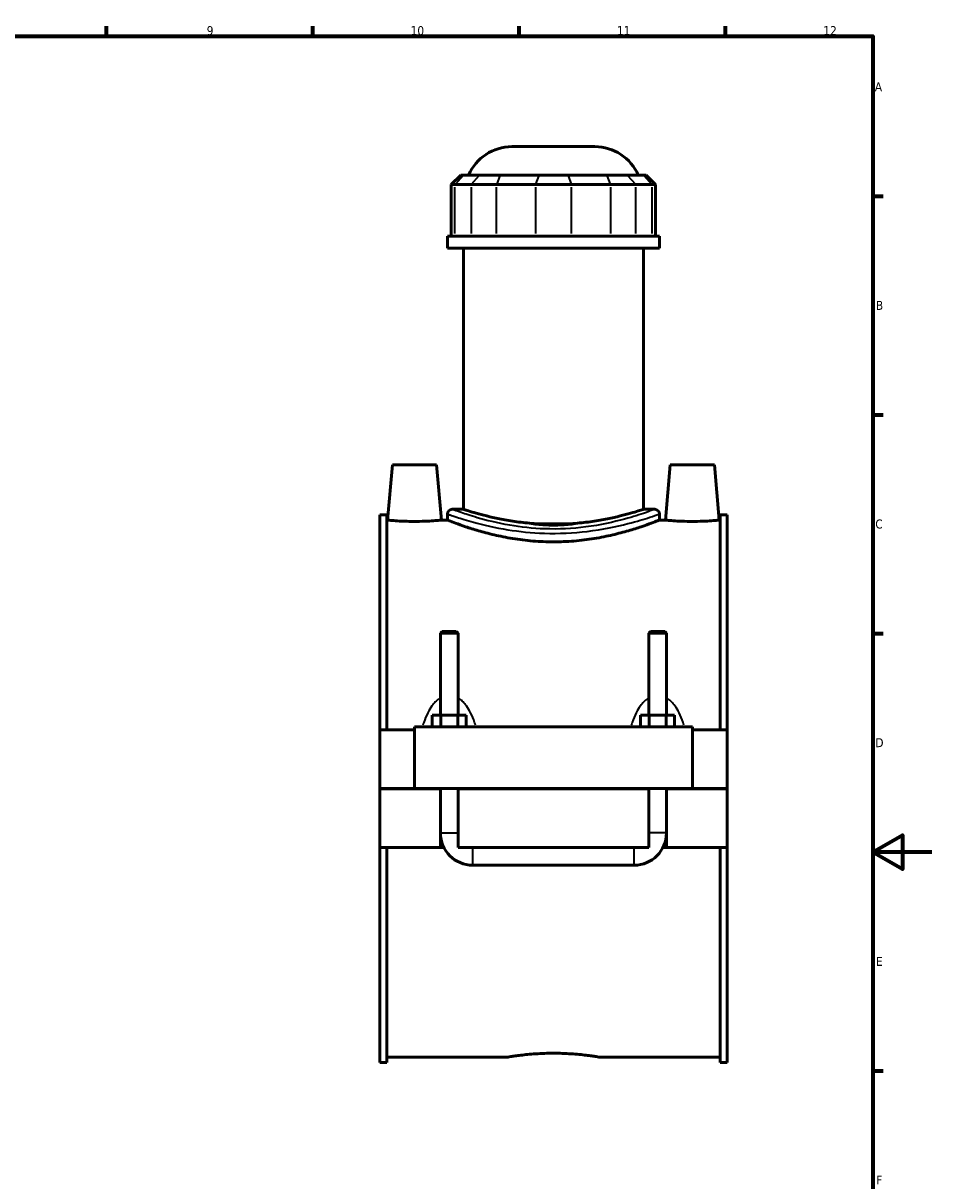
# Model space of a CAD drawing. Header units: millimetres. Extents: x 0 to 898, y -421 to 985.
# Tile 6 of 7: x 532 to 841, y 185 to 578. Entities that reach past the tile are written whole.
import ezdxf

# ---------------------------------------------------------------- set-up
doc = ezdxf.new("R2010")
doc.units = ezdxf.units.MM
for name, color, linetype, lineweight in [('Border (ANSI)', 7, 'Continuous', 70), ('Visible (ANSI)', 7, 'Continuous', 50), ('Visible Narrow (ANSI)', 7, 'Continuous', 35)]:
    doc.layers.add(name, color=color, linetype=linetype, lineweight=lineweight)
doc.styles.add('Note Text (ANSI)', font='tahoma.ttf')

# ---------------------------------------------------------------- blocks, each defined once
blk = doc.blocks.new('Borders Default Border')
at = {"layer": 'Border (ANSI)'}
for p, q in [((560.67, 574), (560.67, 577.45)), ((630.75, 574), (630.75, 577.45)), ((700.83, 574), (700.83, 577.45)), ((770.92, 574), (770.92, 577.45)), ((821, 519.75), (824.45, 519.75)), ((821, 445.5), (824.45, 445.5)), ((821, 371.25), (824.45, 371.25)), ((821, 222.75), (824.45, 222.75))]:
    blk.add_line(p, q, dxfattribs=at)
at = {"layer": 'Border (ANSI)', "flags": 128}
for points in [[(20, 20), (20, 574), (821, 574), (821, 20), (20, 20)], [(841, 297), (821, 297), (831, 302.77), (831, 291.23), (821, 297)]]:
    blk.add_lwpolyline(points, dxfattribs=at)
at = {"layer": 'Border (ANSI)', "color": 230, "true_color": 0xff0080, "attachment_point": 7, "style": 'Note Text (ANSI)'}
for s, insert, char_height in [('9', (594.7, 574.34), 3.05), ('10', (663.96, 574.34), 3.048), ('11', (734.04, 574.4), 3.048), ('12', (804.13, 574.4), 3.048), ('A', (821.63, 555.35), 3.05), ('B', (821.99, 481.1), 3.05), ('C', (821.8, 406.8), 3.05), ('D', (821.81, 332.6), 3.05), ('E', (822.05, 258.35), 3.05), ('F', (822.14, 184.1), 3.05)]:
    blk.add_mtext(s, dxfattribs=dict(at, insert=insert, char_height=char_height))

msp = doc.modelspace()

# ---------------------------------------------------------------- linework, layer by layer
at = {"layer": 'Visible (ANSI)'}
for p, q in [((698.354, 536.519), (726.573, 536.519)), ((680.982, 526.859), (677.782, 523.659)), ((680.982, 526.859), (681.956, 526.859)), ((687.428, 526.859), (681.956, 526.859)), ((687.428, 526.859), (694.355, 526.859)), ((707.565, 526.859), (694.355, 526.859)), ((707.565, 526.859), (717.362, 526.859)), ((730.572, 526.859), (717.362, 526.859)), ((730.572, 526.859), (737.499, 526.859)), ((742.971, 526.859), (737.499, 526.859)), ((742.971, 526.859), (743.945, 526.859)), ((743.945, 526.859), (747.145, 523.659)), ((679, 523.659), (677.782, 523.659)), ((677.782, 523.659), (677.782, 506.159)), ((679, 523.659), (684.472, 523.659)), ((693.131, 523.659), (684.472, 523.659)), ((693.131, 523.659), (706.341, 523.659)), ((718.587, 523.659), (706.341, 523.659)), ((718.587, 523.659), (731.797, 523.659)), ((740.456, 523.659), (731.797, 523.659)), ((740.456, 523.659), (745.928, 523.659)), ((747.145, 523.659), (745.928, 523.659)), ((747.145, 523.659), (747.145, 506.159)), ((748.464, 506.159), (676.464, 506.159)), ((676.464, 502.019), (676.464, 506.159)), ((748.464, 502.019), (748.464, 506.159)), ((748.464, 502.019), (676.464, 502.019)), ((681.864, 413.367), (681.864, 502.019)), ((743.064, 413.367), (743.064, 502.019)), ((657.764, 428.519), (656.119, 409.719)), ((657.764, 428.519), (672.764, 428.519)), ((672.764, 428.519), (674.409, 409.719)), ((752.164, 428.519), (750.519, 409.719)), ((767.164, 428.519), (752.164, 428.519)), ((767.164, 428.519), (768.809, 409.719)), ((681.864, 413.367), (678.064, 413.367)), ((746.864, 413.367), (743.064, 413.367)), ((653.464, 338.519), (653.464, 411.543)), ((655.824, 411.543), (653.464, 411.543)), ((655.824, 411.543), (655.824, 338.519)), ((655.824, 409.719), (656.119, 409.719)), ((674.409, 409.719), (676.464, 409.719)), ((676.464, 411.767), (676.464, 409.719)), ((748.464, 411.767), (748.464, 409.719)), ((748.464, 409.719), (750.519, 409.719)), ((768.809, 409.719), (769.104, 409.719)), ((769.104, 411.543), (769.104, 338.519)), ((771.464, 411.543), (769.104, 411.543)), ((771.464, 338.519), (771.464, 411.543)), ((705.618, 408.419), (719.31, 408.419)), ((674.664, 371.903), (674.064, 371.303)), ((674.064, 371.303), (680.064, 371.303)), ((674.064, 371.303), (674.064, 343.519)), ((679.464, 371.903), (674.664, 371.903)), ((679.464, 371.903), (680.064, 371.303)), ((680.064, 371.303), (680.064, 343.519)), ((745.464, 371.903), (744.864, 371.303)), ((744.864, 371.303), (750.864, 371.303)), ((744.864, 343.519), (744.864, 371.303)), ((750.264, 371.903), (745.464, 371.903)), ((750.264, 371.903), (750.864, 371.303)), ((750.864, 343.519), (750.864, 371.303)), ((674.177, 343.519), (671.29, 343.519)), ((671.29, 339.519), (671.29, 343.519)), ((679.95, 343.519), (674.177, 343.519)), ((674.177, 339.519), (674.177, 343.519)), ((679.95, 339.519), (679.95, 343.519)), ((682.837, 343.519), (679.95, 343.519)), ((682.837, 339.519), (682.837, 343.519)), ((744.977, 343.519), (742.09, 343.519)), ((742.09, 339.519), (742.09, 343.519)), ((750.75, 343.519), (744.977, 343.519)), ((744.977, 339.519), (744.977, 343.519)), ((753.637, 343.519), (750.75, 343.519)), ((750.75, 339.519), (750.75, 343.519)), ((753.637, 339.519), (753.637, 343.519)), ((653.464, 318.569), (653.464, 338.519)), ((653.464, 338.519), (665.264, 338.519)), ((665.264, 339.519), (759.664, 339.519)), ((665.264, 339.519), (665.264, 318.569)), ((759.664, 318.569), (759.664, 339.519)), ((759.664, 338.519), (771.464, 338.519)), ((771.464, 338.519), (771.464, 318.569)), ((653.464, 318.569), (665.264, 318.569)), ((653.464, 298.519), (653.464, 318.469)), ((674.064, 318.469), (653.464, 318.469)), ((665.264, 318.569), (759.664, 318.569)), ((674.064, 318.569), (674.064, 318.469)), ((674.064, 298.519), (674.064, 318.469)), ((680.064, 318.569), (680.064, 318.469)), ((744.864, 318.469), (680.064, 318.469)), ((680.064, 318.469), (680.064, 298.519)), ((744.864, 318.469), (744.864, 318.569)), ((744.864, 298.519), (744.864, 318.469)), ((750.864, 318.469), (750.864, 318.569)), ((771.464, 318.469), (750.864, 318.469)), ((750.864, 318.469), (750.864, 298.519)), ((759.664, 318.569), (771.464, 318.569)), ((771.464, 318.469), (771.464, 298.519)), ((653.464, 298.519), (674.064, 298.519)), ((653.464, 225.495), (653.464, 298.519)), ((655.824, 298.519), (655.824, 225.495)), ((675.266, 298.519), (674.064, 298.519)), ((680.064, 298.519), (744.864, 298.519)), ((750.864, 298.519), (749.662, 298.519)), ((750.864, 298.519), (771.464, 298.519)), ((769.104, 298.519), (769.104, 225.495)), ((771.464, 225.495), (771.464, 298.519)), ((685.064, 292.519), (739.864, 292.519)), ((655.824, 225.495), (653.464, 225.495)), ((655.824, 227.319), (696.784, 227.319)), ((728.144, 227.319), (769.104, 227.319)), ((771.464, 225.495), (769.104, 225.495))]:
    msp.add_line(p, q, dxfattribs=at)
for centre, radius, start, end in [((698.354, 520.519), 16, 90, 156.65604), ((726.573, 520.519), 16, 23.34396, 90), ((678.064, 411.767), 1.6, 90, 180), ((746.864, 411.767), 1.6, 0, 90), ((685.064, 303.519), 11, 180, 270), ((739.864, 303.519), 11, 270, 0)]:
    msp.add_arc(centre, radius, start, end, dxfattribs=at)
for points, knots in [([(707.749, 408.419), (707.348, 408.44), (706.947, 408.464), (704.565, 408.621), (702.598, 408.817), (698.833, 409.305), (697.031, 409.598), (693.704, 410.22), (692.177, 410.55), (689.476, 411.183), (688.206, 411.509), (685.965, 412.119), (684.992, 412.402), (683.426, 412.872), (682.832, 413.059), (682.05, 413.307), (681.864, 413.367), (681.864, 413.367)], [9.7572065, 9.7572065, 9.7572065, 9.7572065, 9.8745286, 9.8745286, 10.4554937, 10.4554937, 11.0364588, 11.0364588, 11.6174239, 11.6174239, 12.1981542, 12.1981542, 12.7788845, 12.7788845, 13.3596149, 13.3596149, 13.9403452, 13.9403452, 13.9403452, 13.9403452]), ([(743.064, 413.367), (743.064, 413.367), (742.877, 413.307), (742.096, 413.059), (741.501, 412.872), (739.936, 412.402), (738.963, 412.119), (736.721, 411.509), (735.452, 411.183), (732.75, 410.55), (731.224, 410.22), (727.896, 409.598), (726.095, 409.305), (722.33, 408.817), (720.363, 408.621), (717.98, 408.464), (717.579, 408.44), (717.178, 408.419)], [4.6467817, 4.6467817, 4.6467817, 4.6467817, 5.2275121, 5.2275121, 5.8082424, 5.8082424, 6.3889727, 6.3889727, 6.969703, 6.969703, 7.5506681, 7.5506681, 8.1316333, 8.1316333, 8.7125984, 8.7125984, 8.8299204, 8.8299204, 8.8299204, 8.8299204]), ([(674.409, 409.719), (674.409, 409.719), (674.181, 409.695), (673.253, 409.609), (672.553, 409.547), (670.933, 409.431), (669.904, 409.368), (667.646, 409.28), (666.417, 409.256), (664.112, 409.256), (662.884, 409.28), (660.628, 409.368), (659.6, 409.43), (657.979, 409.547), (657.277, 409.608), (656.348, 409.695), (656.119, 409.719), (656.119, 409.719)], [1.3819546, 1.3819546, 1.3819546, 1.3819546, 1.7268668, 1.7268668, 2.071779, 2.071779, 2.4178441, 2.4178441, 2.7639092, 2.7639092, 3.1095738, 3.1095738, 3.4552384, 3.4552384, 3.8005507, 3.8005507, 4.145863, 4.145863, 4.145863, 4.145863]), ([(748.464, 409.719), (748.464, 409.719), (748.242, 409.631), (747.319, 409.273), (746.617, 409.002), (744.772, 408.322), (743.628, 407.912), (740.993, 407.028), (739.503, 406.555), (736.335, 405.634), (734.544, 405.153), (730.637, 404.241), (728.522, 403.81), (724.096, 403.089), (721.782, 402.798), (717.11, 402.41), (714.752, 402.313), (710.175, 402.313), (707.818, 402.41), (703.146, 402.798), (700.831, 403.089), (696.405, 403.81), (694.29, 404.241), (690.384, 405.153), (688.593, 405.634), (685.424, 406.555), (683.934, 407.028), (681.3, 407.912), (680.155, 408.322), (678.31, 409.002), (677.608, 409.273), (676.685, 409.631), (676.464, 409.719), (676.464, 409.719)], [5.4897378, 5.4897378, 5.4897378, 5.4897378, 6.1756272, 6.1756272, 6.8615165, 6.8615165, 7.5474058, 7.5474058, 8.2332952, 8.2332952, 8.9198403, 8.9198403, 9.6063854, 9.6063854, 10.2929305, 10.2929305, 10.9794757, 10.9794757, 11.6660208, 11.6660208, 12.3525659, 12.3525659, 13.039111, 13.039111, 13.7256562, 13.7256562, 14.4115455, 14.4115455, 15.0974348, 15.0974348, 15.7833242, 15.7833242, 16.4692135, 16.4692135, 16.4692135, 16.4692135]), ([(768.809, 409.719), (768.809, 409.719), (768.58, 409.695), (767.65, 409.608), (766.949, 409.547), (765.328, 409.43), (764.3, 409.368), (762.044, 409.28), (760.816, 409.256), (759.664, 409.256), (758.51, 409.256), (757.281, 409.28), (755.023, 409.368), (753.994, 409.431), (752.375, 409.547), (751.675, 409.609), (750.747, 409.695), (750.519, 409.719), (750.519, 409.719)], [4.145863, 4.145863, 4.145863, 4.145863, 4.4911752, 4.4911752, 4.8364875, 4.8364875, 5.1821521, 5.1821521, 5.5278168, 5.5278168, 5.5278168, 5.8738818, 5.8738818, 6.2199469, 6.2199469, 6.5648591, 6.5648591, 6.9097713, 6.9097713, 6.9097713, 6.9097713]), ([(719.31, 408.419), (718.894, 408.371), (718.474, 408.327), (716.22, 408.112), (714.334, 408.019), (710.594, 408.019), (708.708, 408.112), (706.453, 408.327), (706.034, 408.371), (705.618, 408.419)], [8.0636029, 8.0636029, 8.0636029, 8.0636029, 8.1928535, 8.1928535, 8.7538743, 8.7538743, 9.3148951, 9.3148951, 9.4441457, 9.4441457, 9.4441457, 9.4441457]), ([(696.784, 227.319), (696.784, 227.319), (696.878, 227.336), (697.276, 227.403), (697.579, 227.454), (698.38, 227.581), (698.878, 227.658), (700.029, 227.823), (700.681, 227.911), (702.071, 228.081), (702.857, 228.169), (704.567, 228.335), (705.492, 228.412), (707.423, 228.541), (708.431, 228.593), (710.458, 228.661), (711.477, 228.677), (713.45, 228.677), (714.47, 228.661), (716.497, 228.593), (717.504, 228.541), (719.435, 228.412), (720.36, 228.335), (722.071, 228.169), (722.856, 228.081), (724.246, 227.911), (724.899, 227.823), (726.049, 227.658), (726.548, 227.581), (727.348, 227.454), (727.651, 227.403), (728.049, 227.336), (728.144, 227.319), (728.144, 227.319)], [2.3676418, 2.3676418, 2.3676418, 2.3676418, 2.6635926, 2.6635926, 2.9595433, 2.9595433, 3.2554941, 3.2554941, 3.5514448, 3.5514448, 3.8474045, 3.8474045, 4.1433642, 4.1433642, 4.439324, 4.439324, 4.7352837, 4.7352837, 5.0312434, 5.0312434, 5.3272031, 5.3272031, 5.6231628, 5.6231628, 5.9191225, 5.9191225, 6.2150733, 6.2150733, 6.511024, 6.511024, 6.8069748, 6.8069748, 7.1029255, 7.1029255, 7.1029255, 7.1029255])]:
    msp.add_open_spline(points, degree=3, knots=knots, dxfattribs=at)
at = {"layer": 'Visible Narrow (ANSI)'}
for p, q in [((681.809, 526.699), (679.148, 523.819)), ((684.62, 523.819), (687.28, 526.699)), ((694.294, 526.699), (693.192, 523.819)), ((707.504, 526.699), (706.402, 523.819)), ((717.423, 526.699), (718.525, 523.819)), ((730.633, 526.699), (731.735, 523.819)), ((737.647, 526.699), (740.308, 523.819)), ((743.119, 526.699), (745.78, 523.819)), ((679, 507.034), (679, 522.784)), ((684.472, 522.784), (684.472, 507.034)), ((693.131, 507.034), (693.131, 522.784)), ((706.341, 522.784), (706.341, 507.034)), ((718.587, 507.034), (718.587, 522.784)), ((731.797, 522.784), (731.797, 507.034)), ((740.456, 507.034), (740.456, 522.784)), ((745.928, 522.784), (745.928, 507.034)), ((674.101, 303.519), (680.027, 303.519)), ((750.827, 303.519), (744.901, 303.519)), ((685.064, 292.556), (685.064, 298.482)), ((739.864, 292.556), (739.864, 298.482))]:
    msp.add_line(p, q, dxfattribs=at)
for points, knots in [([(746.432, 413.206), (745.934, 413.02), (745.01, 412.68), (741.966, 411.63), (739.56, 410.841), (732.94, 409.032), (728.406, 408.015), (718.994, 406.814), (714.211, 406.566), (705.403, 406.87), (701.368, 407.32), (693.433, 408.677), (689.642, 409.633), (684.344, 411.176), (682.493, 411.79), (680.154, 412.6), (679.418, 412.867), (678.748, 413.113), (678.61, 413.164), (678.495, 413.206)], [17.0016682, 17.0016682, 17.0016682, 17.0016682, 17.9539638, 17.9539638, 19.216716, 19.216716, 20.8122582, 20.8122582, 22.2342582, 22.2342582, 23.4816024, 23.4816024, 24.9164158, 24.9164158, 25.9530503, 25.9530503, 26.6525803, 26.6525803, 26.8735925, 26.8735925, 26.8735925, 26.8735925]), ([(676.915, 411.609), (677.035, 411.567), (677.18, 411.517), (677.881, 411.275), (678.651, 411.012), (681.099, 410.216), (683.036, 409.613), (688.581, 408.096), (692.548, 407.156), (700.852, 405.822), (705.074, 405.38), (714.293, 405.081), (719.297, 405.324), (729.148, 406.506), (733.893, 407.505), (740.821, 409.283), (743.339, 410.059), (746.524, 411.091), (747.491, 411.426), (748.012, 411.608)], [-26.8735925, -26.8735925, -26.8735925, -26.8735925, -26.6525803, -26.6525803, -25.9530503, -25.9530503, -24.9164158, -24.9164158, -23.4816024, -23.4816024, -22.2342582, -22.2342582, -20.8122582, -20.8122582, -19.216716, -19.216716, -17.9539638, -17.9539638, -17.0016682, -17.0016682, -17.0016682, -17.0016682]), ([(673.581, 349.06), (673.138, 348.745), (672.726, 348.383), (671.933, 347.569), (671.556, 347.112), (670.681, 345.903), (670.219, 345.123), (669.273, 343.258), (668.821, 342.153), (668.323, 340.715), (668.222, 340.408), (668.125, 340.099)], [-1.8356853, -1.8356853, -1.8356853, -1.8356853, -1.6743661, -1.6743661, -1.5008801, -1.5008801, -1.238697, -1.238697, -0.8978591, -0.8978591, -0.805942, -0.805942, -0.805942, -0.805942]), ([(686.003, 340.099), (685.906, 340.408), (685.804, 340.715), (685.306, 342.153), (684.855, 343.258), (683.908, 345.123), (683.447, 345.903), (682.572, 347.112), (682.194, 347.569), (681.401, 348.383), (680.989, 348.745), (680.546, 349.06)], [-3.6110742, -3.6110742, -3.6110742, -3.6110742, -3.5191572, -3.5191572, -3.1783192, -3.1783192, -2.9161362, -2.9161362, -2.7426502, -2.7426502, -2.5813309, -2.5813309, -2.5813309, -2.5813309]), ([(744.381, 349.06), (743.938, 348.745), (743.526, 348.383), (742.733, 347.569), (742.356, 347.112), (741.481, 345.903), (741.019, 345.123), (740.073, 343.258), (739.621, 342.153), (739.123, 340.715), (739.022, 340.408), (738.925, 340.099)], [-1.8356853, -1.8356853, -1.8356853, -1.8356853, -1.6743661, -1.6743661, -1.5008803, -1.5008803, -1.2386973, -1.2386973, -0.8978595, -0.8978595, -0.805942, -0.805942, -0.805942, -0.805942]), ([(756.803, 340.099), (756.706, 340.408), (756.604, 340.715), (756.106, 342.153), (755.655, 343.258), (754.708, 345.123), (754.247, 345.903), (753.372, 347.112), (752.994, 347.569), (752.201, 348.383), (751.789, 348.745), (751.346, 349.06)], [-3.6110742, -3.6110742, -3.6110742, -3.6110742, -3.5191568, -3.5191568, -3.1783189, -3.1783189, -2.916136, -2.916136, -2.7426501, -2.7426501, -2.5813309, -2.5813309, -2.5813309, -2.5813309])]:
    msp.add_open_spline(points, degree=3, knots=knots, dxfattribs=at)
for points in [[(674, 343.529), (674.02, 343.588), (674.04, 343.645), (674.06, 343.703)], [(680.067, 343.703), (680.087, 343.645), (680.107, 343.588), (680.127, 343.529)], [(744.8, 343.529), (744.82, 343.588), (744.84, 343.645), (744.86, 343.703)], [(750.867, 343.703), (750.887, 343.645), (750.907, 343.588), (750.927, 343.529)]]:
    msp.add_open_spline(points, degree=3, dxfattribs=at)

# ---------------------------------------------------------------- block references
msp.add_blockref('Borders Default Border', (0, 0))

doc.saveas('drawing.dxf')
